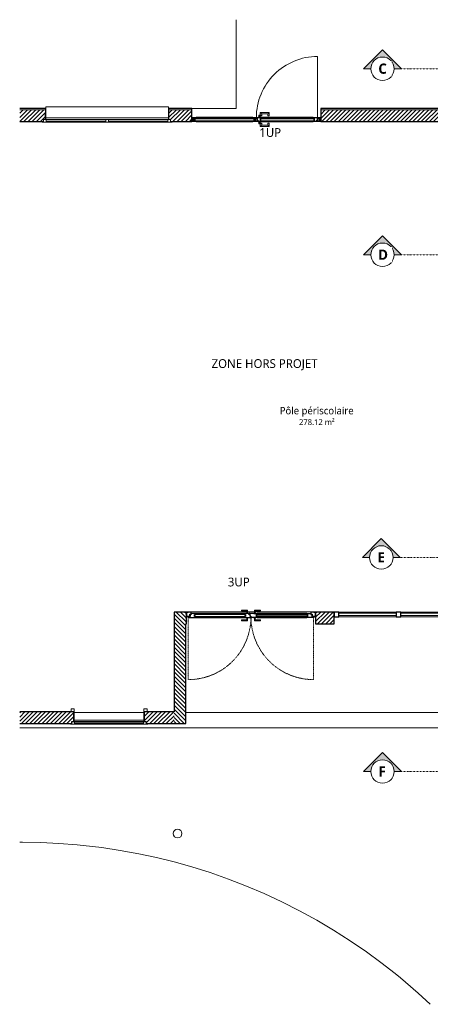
# Model space of a CAD drawing. Header units: millimetres. Extents: x -21522 to 71342, y -39668 to 2056.
# Tile 251 of 256: x -21522 to -14504, y -15447 to 1379. Entities that reach past the tile are written whole.
import ezdxf

# ---------------------------------------------------------------- set-up
doc = ezdxf.new("R2010")
doc.units = ezdxf.units.MM
doc.linetypes.add('Tiret', pattern=[2.5, 1.25, -1.25])
doc.linetypes.add('Tiret point', pattern=[6.25, 2.5, -1.875, 0, -1.875])
for name, color, linetype, lineweight in [('A-AREA-IDEN', 2, 'Continuous', 9), ('A-DETL-GENF', 92, 'Continuous', 13), ('A-DOOR', 31, 'Continuous', 25), ('A-DOOR-FRAM', 31, 'Continuous', 25), ('A-DOOR-GLAZ', 31, 'Continuous', 25), ('A-FLOR', 192, 'Continuous', 13), ('A-GLAZ', 151, 'Continuous', 13), ('A-GLAZ-CURT', 52, 'Continuous', 13), ('A-GLAZ-CWMG', 51, 'Continuous', 13), ('A-WALL', 113, 'Continuous', 13), ('A-WALL-PATT', 111, 'Continuous', 13), ('C-TOPO-SDVS', 7, 'Continuous', 13), ('G-ANNO-SYMB', 111, 'Continuous', 9), ('G-ANNO-TEXT', 231, 'Continuous', 9), ('S-COLS', 52, 'Continuous', 13)]:
    doc.layers.add(name, color=color, linetype=linetype, lineweight=lineweight)
doc.styles.add('Trebuchet MS_2', font='trebuc.ttf', dxfattribs={"height": 150})
doc.styles.add('Trebuchet MS_3', font='trebuc.ttf', dxfattribs={"height": 100})
doc.styles.add('Trebuchet MS_4', font='trebuc.ttf', dxfattribs={"height": 125})
doc.styles.add('Trebuchet MS_B_1', font='trebucbd.ttf', dxfattribs={"height": 175})

# ---------------------------------------------------------------- blocks, each defined once
blk = doc.blocks.new('Poteau bois - Arrondi - 150mm-7780059-00_RDC_50e Copie 1 - Dépendante 1')
at = {"layer": 'S-COLS'}
for start, end in [(360, 180), (180, 360)]:
    blk.add_arc((0, 0), 75, start, end, dxfattribs=at)
blk = doc.blocks.new('Porte d_entrée double - Panneau vitré avec allège pleine - 180cm x 220cm - secondaire similaire-8397915-00_RDC_50e Copie 1 - Dépendante 1')
at = {"layer": 'A-DETL-GENF', "linetype": 'Tiret'}
for p, q in [((-1072, 16), (-1072, -1055)), ((1071, 16), (1071, -1055))]:
    blk.add_line(p, q, dxfattribs=at)
for centre, start, end in [((-1072, 16), 270, 0.7486), ((1071, 16), 179.2513, 270)]:
    blk.add_arc(centre, 1071, start, end, dxfattribs=at)
at = {"layer": 'A-DOOR'}
for p, q in [((-1057, 22), (-1057, 10)), ((-1040, 25), (-1054, 25)), ((-1054, 7), (-954, 7)), ((-1040, 57), (-1040, 25)), ((-1021, 60), (-1037, 60)), ((-954, 75), (-1021, 75)), ((-1021, 75), (-1021, 60)), ((-965, 24), (-965, 58)), ((-965, 58), (-947, 58)), ((-947, 24), (-965, 24)), ((-103, 75), (-954, 75)), ((-954, 7), (-103, 7)), ((-109, 70), (-948, 70)), ((-948, 12), (-109, 12)), ((-947, 58), (-947, 68)), ((-947, 14), (-947, 24)), ((-110, 68), (-110, 58)), ((-110, 58), (-92, 58)), ((-92, 24), (-110, 24)), ((-110, 24), (-110, 14)), ((-36, 75), (-103, 75)), ((-103, 7), (-3, 7)), ((-92, 58), (-92, 24)), ((-36, 60), (-36, 75)), ((-20, 60), (-36, 60)), ((-31, 64), (-31, 70)), ((-13, 64), (-31, 64)), ((-29, 75), (-30, 75)), ((-20, 81), (47, 81)), ((-17, 25), (-17, 57)), ((-3, 25), (-17, 25)), ((-13, 31), (-13, 64)), ((0, 31), (-13, 31)), ((0, 10), (0, 31)), ((0, 10), (0, 22)), ((103, 7), (3, 7)), ((49, 79), (49, 75)), ((49, 75), (103, 75)), ((92, 58), (92, 24)), ((110, 58), (92, 58)), ((92, 24), (110, 24)), ((954, 75), (103, 75)), ((103, 7), (954, 7)), ((948, 70), (109, 70)), ((109, 12), (948, 12)), ((110, 68), (110, 58)), ((110, 24), (110, 14)), ((947, 58), (947, 68)), ((965, 58), (947, 58)), ((947, 24), (965, 24)), ((947, 14), (947, 24)), ((954, 75), (1021, 75)), ((1054, 7), (954, 7)), ((965, 24), (965, 58)), ((1021, 75), (1021, 60)), ((1021, 60), (1037, 60)), ((1040, 57), (1040, 25)), ((1040, 25), (1054, 25)), ((1057, 22), (1057, 10))]:
    blk.add_line(p, q, dxfattribs=at)
at = {"layer": 'A-DOOR', "lineweight": 13}
for p, q in [((-72, 106), (-1043, 106)), ((-1043, 106), (-1043, 102)), ((-1043, 98), (-1043, 102)), ((-1043, 32), (-1043, 32)), ((-1043, 32), (-1043, 30)), ((-1043, 30), (-1040, 30)), ((-85, 76), (-1025, 76)), ((-1021, 68), (-1025, 68)), ((-58, 132), (-165, 132)), ((-165, 132), (-165, 130)), ((-165, 130), (-165, 120)), ((-165, 120), (-165, 118)), ((-165, 118), (-72, 118)), ((-80, 83), (-85, 83)), ((-85, 83), (-85, 75)), ((-85, 7), (-85, -2)), ((-80, 83), (-50, 83)), ((-72, 87), (-75, 83)), ((-75, 83), (-74, 85)), ((-72, 118), (-72, 86)), ((-70, 87), (-65, 87)), ((-69, 84), (-69, 84)), ((-61, 84), (-69, 84)), ((-65, 87), (-60, 87)), ((-61, 84), (-61, 84)), ((59, 106), (-59, 106)), ((-58, 87), (-58, 132)), ((-55, 83), (-58, 87)), ((-45, 83), (-50, 83)), ((-45, 75), (-45, 83)), ((-29, 76), (-45, 76)), ((-45, -2), (-45, 7)), ((-31, 68), (-36, 68)), ((-17, 30), (0, 30)), ((45, 83), (45, 81)), ((50, 83), (45, 83)), ((45, 7), (45, -2)), ((50, 83), (80, 83)), ((58, 87), (55, 83)), ((58, 132), (58, 87)), ((165, 132), (58, 132)), ((60, 87), (65, 87)), ((69, 84), (61, 84)), ((61, 84), (61, 84)), ((65, 87), (70, 87)), ((69, 84), (69, 84)), ((72, 86), (72, 118)), ((72, 118), (165, 118)), ((1043, 106), (72, 106)), ((75, 83), (72, 87)), ((74, 85), (75, 83)), ((85, 83), (80, 83)), ((85, 75), (85, 83)), ((1025, 76), (85, 76)), ((85, -2), (85, 7)), ((165, 130), (165, 132)), ((165, 120), (165, 130)), ((165, 118), (165, 120)), ((1025, 68), (1021, 68)), ((1040, 30), (1043, 30)), ((1043, 102), (1043, 106)), ((1043, 102), (1043, 98)), ((1043, 32), (1043, 32)), ((1043, 30), (1043, 32)), ((-72, -36), (-165, -36)), ((-165, -36), (-165, -38)), ((-165, -38), (-165, -48)), ((-165, -48), (-165, -50)), ((-165, -50), (-58, -50)), ((-85, -2), (-80, -2)), ((-50, -2), (-80, -2)), ((-74, -3), (-75, -2)), ((-75, -2), (-72, -5)), ((-72, -4), (-72, -36)), ((-65, -5), (-70, -5)), ((-69, -2), (-69, -2)), ((-69, -2), (-61, -2)), ((-60, -5), (-65, -5)), ((-61, -2), (-61, -2)), ((-58, -5), (-55, -2)), ((-58, -50), (-58, -5)), ((-50, -2), (-45, -2)), ((45, -2), (50, -2)), ((80, -2), (50, -2)), ((55, -2), (58, -5)), ((58, -5), (58, -50)), ((58, -50), (165, -50)), ((65, -5), (60, -5)), ((61, -2), (69, -2)), ((61, -2), (61, -2)), ((70, -5), (65, -5)), ((69, -2), (69, -2)), ((72, -5), (75, -2)), ((72, -36), (72, -4)), ((165, -36), (72, -36)), ((75, -2), (74, -3)), ((80, -2), (85, -2)), ((165, -38), (165, -36)), ((165, -48), (165, -38)), ((165, -50), (165, -48))]:
    blk.add_line(p, q, dxfattribs=at)
at = {"layer": 'A-DOOR', "flags": 128}
blk.add_lwpolyline([(-31, 72), (-31, 71), (-31, 70)], dxfattribs=at)
at = {"layer": 'A-DOOR', "lineweight": 13}
for centre, radius, start, end in [((-1072, 16), 9.75, 0, 180), ((-1072, 16), 9.75, 180, 0), ((-1072, 16), 8.75, 0, 180), ((-1072, 16), 8.75, 180, 0), ((1071, 16), 9.75, 360, 180), ((1071, 16), 9.75, 180, 360), ((1071, 16), 8.75, 360, 180), ((1071, 16), 8.75, 180, 360)]:
    blk.add_arc(centre, radius, start, end, dxfattribs=at)
at = {"layer": 'A-DOOR'}
for centre, radius, start, end in [((-1054, 22), 3, 90, 180), ((-1054, 10), 3, 180, 270), ((-1037, 57), 3, 90, 180), ((-1037, 57), 3, 90, 180), ((-954, 68), 7, 0, 90), ((-954, 14), 7, 270, 360), ((-103, 68), 7, 90, 180), ((-103, 14), 7, 180, 270), ((-20, 70), 11, 90, 180), ((-20, 70), 11, 164.1734, 172.0733), ((-20, 70), 11, 90, 152.9643), ((-20, 57), 3, 0, 90), ((-20, 57), 3, 0, 90), ((-3, 22), 3, 360, 90), ((-3, 10), 3, 270, 0), ((3, 10), 3, 180, 270), ((47, 79), 2.5, 0, 90), ((103, 68), 7, 0, 90), ((103, 14), 7, 270, 360), ((954, 68), 7, 90, 180), ((954, 14), 7, 180, 270), ((1037, 57), 3, 360, 90), ((1037, 57), 3, 360, 90), ((1054, 22), 3, 0, 90), ((1054, 10), 3, 270, 0)]:
    blk.add_arc(centre, radius, start, end, dxfattribs=at)
for points, knots in [([(-1057, 24), (-1057, 23), (-1057, 23), (-1057, 23), (-1057, 23), (-1057, 23), (-1057, 23), (-1057, 22), (-1057, 22), (-1057, 22)], [0.7142857, 0.7142857, 0.7142857, 0.7142857, 0.75, 0.7857143, 0.8214286, 0.8571429, 0.8928571, 0.9285714, 1, 1, 1, 1]), ([(-1057, 10), (-1057, 10), (-1057, 10), (-1057, 9), (-1057, 9), (-1057, 9), (-1057, 9), (-1057, 9), (-1057, 9), (-1057, 8)], [0, 0, 0, 0, 0.0714286, 0.1071429, 0.1428571, 0.1785714, 0.2142857, 0.25, 0.2857143, 0.2857143, 0.2857143, 0.2857143]), ([(-1055, 25), (-1055, 25), (-1055, 25), (-1055, 25), (-1056, 25), (-1056, 25), (-1056, 24)], [0.1428571, 0.1428571, 0.1428571, 0.1428571, 0.2857143, 0.3571429, 0.3928571, 0.4285714, 0.4285714, 0.4285714, 0.4285714]), ([(-1056, 8), (-1056, 7), (-1056, 7), (-1055, 7), (-1055, 7), (-1055, 7), (-1055, 7)], [0.5714286, 0.5714286, 0.5714286, 0.5714286, 0.6071429, 0.6428571, 0.7142857, 0.8571429, 0.8571429, 0.8571429, 0.8571429]), ([(-947, 70), (-947, 70), (-948, 71), (-948, 72), (-948, 72), (-949, 73), (-949, 73), (-950, 74), (-950, 74), (-951, 74), (-951, 75), (-952, 75), (-953, 75), (-954, 75)], [0.1847754, 0.1847754, 0.1847754, 0.1847754, 0.25, 0.3333333, 0.4166667, 0.4583333, 0.5, 0.5833333, 0.6666667, 0.7083333, 0.75, 0.8333333, 1, 1, 1, 1]), ([(-954, 7), (-953, 7), (-952, 7), (-951, 8), (-951, 8), (-950, 8), (-950, 9), (-949, 9), (-949, 9), (-948, 10), (-948, 10), (-948, 11), (-947, 12), (-947, 12)], [0, 0, 0, 0, 0.1666667, 0.25, 0.3333333, 0.375, 0.4166667, 0.5, 0.5416667, 0.5833333, 0.6666667, 0.75, 0.8152246, 0.8152246, 0.8152246, 0.8152246]), ([(-110, 70), (-110, 70), (-109, 71), (-109, 72), (-109, 72), (-108, 73), (-108, 73), (-107, 74), (-107, 74), (-106, 74), (-106, 75), (-105, 75), (-104, 75), (-103, 75)], [0.1852525, 0.1852525, 0.1852525, 0.1852525, 0.25, 0.3333333, 0.4166667, 0.4583333, 0.5, 0.5833333, 0.6666667, 0.7083333, 0.75, 0.8333333, 1, 1, 1, 1]), ([(-103, 7), (-104, 7), (-105, 7), (-106, 8), (-106, 8), (-107, 8), (-107, 9), (-108, 9), (-108, 9), (-109, 10), (-109, 10), (-109, 11), (-110, 12), (-110, 12)], [0, 0, 0, 0, 0.1666667, 0.25, 0.3333333, 0.375, 0.4166667, 0.5, 0.5416667, 0.5833333, 0.6666667, 0.75, 0.8147475, 0.8147475, 0.8147475, 0.8147475]), ([(-30, 75), (-30, 75), (-30, 75), (-30, 75), (-30, 75), (-30, 75), (-30, 74), (-30, 74), (-30, 74), (-30, 74), (-30, 73), (-31, 73), (-31, 73)], [-1, -1, -1, -1, -0.857143, -0.714286, -0.642857, -0.571429, -0.5, -0.428571, -0.357143, -0.285714, -0.142857, 0, 0, 0, 0]), ([(-1, 24), (-1, 25), (-1, 25), (-2, 25), (-2, 25), (-2, 25), (-2, 25)], [0.5714286, 0.5714286, 0.5714286, 0.5714286, 0.6071429, 0.6428571, 0.7142857, 0.8571429, 0.8571429, 0.8571429, 0.8571429]), ([(-2, 7), (-2, 7), (-2, 7), (-2, 7), (-1, 7), (-1, 7), (-1, 8)], [0.1428571, 0.1428571, 0.1428571, 0.1428571, 0.2857143, 0.3571429, 0.3928571, 0.4285714, 0.4285714, 0.4285714, 0.4285714]), ([(0, 22), (0, 22), (0, 22), (0, 23), (0, 23), (0, 23), (0, 23), (0, 23), (0, 23), (0, 24)], [0, 0, 0, 0, 0.0714286, 0.1071429, 0.1428571, 0.1785714, 0.2142857, 0.25, 0.2857143, 0.2857143, 0.2857143, 0.2857143]), ([(0, 10), (0, 10), (0, 10), (0, 9), (0, 9), (0, 9), (0, 9), (0, 9), (0, 9), (0, 8)], [-1, -1, -1, -1, -0.9285714, -0.8928571, -0.8571429, -0.8214286, -0.7857143, -0.75, -0.7142857, -0.7142857, -0.7142857, -0.7142857]), ([(0, 8), (0, 9), (0, 9), (0, 9), (0, 9), (0, 9), (0, 9), (0, 10), (0, 10), (0, 10)], [0.7142857, 0.7142857, 0.7142857, 0.7142857, 0.75, 0.7857143, 0.8214286, 0.8571429, 0.8928571, 0.9285714, 1, 1, 1, 1]), ([(1, 8), (1, 7), (1, 7), (2, 7), (2, 7), (2, 7), (2, 7)], [-0.4285714, -0.4285714, -0.4285714, -0.4285714, -0.3928571, -0.3571429, -0.2857143, -0.1428571, -0.1428571, -0.1428571, -0.1428571]), ([(110, 70), (110, 70), (109, 71), (109, 72), (109, 72), (108, 73), (108, 73), (107, 73), (107, 74), (106, 74), (106, 74), (105, 75), (104, 75), (103, 75)], [-0.8147475, -0.8147475, -0.8147475, -0.8147475, -0.75, -0.6666667, -0.5833333, -0.5416667, -0.5, -0.4166667, -0.375, -0.3333333, -0.25, -0.1666667, 0, 0, 0, 0]), ([(103, 7), (104, 7), (105, 7), (106, 8), (106, 8), (107, 8), (107, 9), (108, 9), (108, 9), (109, 10), (109, 10), (109, 11), (110, 12), (110, 12)], [-1, -1, -1, -1, -0.8333333, -0.75, -0.6666667, -0.625, -0.5833333, -0.5, -0.4583333, -0.4166667, -0.3333333, -0.25, -0.1852525, -0.1852525, -0.1852525, -0.1852525]), ([(947, 70), (947, 70), (948, 71), (948, 72), (948, 72), (949, 73), (949, 73), (950, 73), (950, 74), (951, 74), (951, 74), (952, 75), (953, 75), (954, 75)], [-0.8152246, -0.8152246, -0.8152246, -0.8152246, -0.75, -0.6666667, -0.5833333, -0.5416667, -0.5, -0.4166667, -0.375, -0.3333333, -0.25, -0.1666667, 0, 0, 0, 0]), ([(954, 7), (953, 7), (952, 7), (951, 8), (951, 8), (950, 8), (950, 9), (949, 9), (949, 9), (948, 10), (948, 10), (948, 11), (947, 12), (947, 12)], [-1, -1, -1, -1, -0.8333333, -0.75, -0.6666667, -0.625, -0.5833333, -0.5, -0.4583333, -0.4166667, -0.3333333, -0.25, -0.1847754, -0.1847754, -0.1847754, -0.1847754]), ([(1055, 25), (1055, 25), (1055, 25), (1055, 25), (1056, 25), (1056, 25), (1056, 24)], [-0.8571429, -0.8571429, -0.8571429, -0.8571429, -0.7142857, -0.6428571, -0.6071429, -0.5714286, -0.5714286, -0.5714286, -0.5714286]), ([(1056, 8), (1056, 7), (1056, 7), (1055, 7), (1055, 7), (1055, 7), (1055, 7)], [-0.4285714, -0.4285714, -0.4285714, -0.4285714, -0.3928571, -0.3571429, -0.2857143, -0.1428571, -0.1428571, -0.1428571, -0.1428571]), ([(1057, 24), (1057, 23), (1057, 23), (1057, 23), (1057, 23), (1057, 23), (1057, 23), (1057, 22), (1057, 22), (1057, 22)], [-0.2857143, -0.2857143, -0.2857143, -0.2857143, -0.25, -0.2142857, -0.1785714, -0.1428571, -0.1071429, -0.0714286, 0, 0, 0, 0]), ([(1057, 10), (1057, 10), (1057, 10), (1057, 9), (1057, 9), (1057, 9), (1057, 9), (1057, 9), (1057, 9), (1057, 8)], [-1, -1, -1, -1, -0.9285714, -0.8928571, -0.8571429, -0.8214286, -0.7857143, -0.75, -0.7142857, -0.7142857, -0.7142857, -0.7142857])]:
    blk.add_open_spline(points, degree=3, knots=knots, dxfattribs=at)
at = {"layer": 'A-DOOR', "lineweight": 13}
for points, knots in [([(-70, 120), (-70, 120), (-70, 120), (-70, 120), (-71, 119), (-71, 119), (-71, 119), (-71, 119), (-71, 119), (-71, 119), (-72, 118), (-72, 118), (-72, 118), (-72, 118)], [0, 0, 0, 0, 0.166667, 0.25, 0.333333, 0.375, 0.416667, 0.5, 0.583333, 0.666667, 0.75, 0.833333, 1, 1, 1, 1]), ([(-58, 132), (-58, 132), (-58, 132), (-58, 132), (-59, 131), (-59, 131), (-59, 131), (-59, 131), (-59, 131), (-59, 131), (-60, 130), (-60, 130), (-60, 130), (-60, 130)], [0, 0, 0, 0, 0.166667, 0.25, 0.333333, 0.416667, 0.5, 0.583333, 0.666667, 0.708333, 0.75, 0.833333, 1, 1, 1, 1]), ([(60, 130), (60, 130), (60, 130), (60, 130), (59, 131), (59, 131), (59, 131), (59, 131), (59, 131), (59, 131), (58, 132), (58, 132), (58, 132), (58, 132)], [0, 0, 0, 0, 0.166667, 0.25, 0.333333, 0.375, 0.416667, 0.5, 0.583333, 0.666667, 0.75, 0.833333, 1, 1, 1, 1]), ([(72, 118), (72, 118), (72, 118), (72, 118), (71, 119), (71, 119), (71, 119), (71, 119), (71, 119), (71, 119), (70, 120), (70, 120), (70, 120), (70, 120)], [0, 0, 0, 0, 0.166667, 0.25, 0.333333, 0.416667, 0.5, 0.583333, 0.666667, 0.708333, 0.75, 0.833333, 1, 1, 1, 1]), ([(-72, -36), (-72, -36), (-72, -36), (-72, -36), (-71, -37), (-71, -37), (-71, -37), (-71, -37), (-71, -37), (-71, -37), (-70, -38), (-70, -38), (-70, -38), (-70, -38)], [0, 0, 0, 0, 0.166667, 0.25, 0.333333, 0.416667, 0.5, 0.583333, 0.666667, 0.708333, 0.75, 0.833333, 1, 1, 1, 1]), ([(-60, -48), (-60, -48), (-60, -48), (-60, -48), (-59, -49), (-59, -49), (-59, -49), (-59, -49), (-59, -49), (-59, -49), (-58, -50), (-58, -50), (-58, -50), (-58, -50)], [0, 0, 0, 0, 0.166667, 0.25, 0.333333, 0.375, 0.416667, 0.5, 0.583333, 0.666667, 0.75, 0.833333, 1, 1, 1, 1]), ([(58, -50), (58, -50), (58, -50), (58, -50), (59, -49), (59, -49), (59, -49), (59, -49), (59, -49), (59, -49), (60, -48), (60, -48), (60, -48), (60, -48)], [0, 0, 0, 0, 0.166667, 0.25, 0.333333, 0.416667, 0.5, 0.583333, 0.666667, 0.708333, 0.75, 0.833333, 1, 1, 1, 1]), ([(70, -38), (70, -38), (70, -38), (70, -38), (71, -37), (71, -37), (71, -37), (71, -37), (71, -37), (71, -37), (72, -36), (72, -36), (72, -36), (72, -36)], [0, 0, 0, 0, 0.166667, 0.25, 0.333333, 0.375, 0.416667, 0.5, 0.583333, 0.666667, 0.75, 0.833333, 1, 1, 1, 1])]:
    blk.add_open_spline(points, degree=3, knots=knots, dxfattribs=at)
at = {"layer": 'A-DOOR-FRAM'}
for p, q in [((-1105, 95), (-1105, 32)), ((-1036, 98), (-1103, 98)), ((-1103, 30), (-1046, 30)), ((-1043, 32), (-1043, 65)), ((-1043, 65), (-1028, 65)), ((-1025, 67), (-1025, 87)), ((1025, 87), (1025, 67)), ((1027, 65), (1043, 65)), ((1102, 98), (1036, 98)), ((1043, 65), (1043, 32)), ((1045, 30), (1102, 30)), ((1105, 32), (1105, 95))]:
    blk.add_line(p, q, dxfattribs=at)
for centre, radius, start, end in [((-1103, 95), 2.5, 90, 180), ((-1103, 95), 2.5, 150, 180), ((-1103, 32), 2.5, 180, 270), ((-1103, 32), 2.5, 180, 210), ((-1103, 95), 2.5, 90, 120), ((-1103, 32), 2.5, 240, 270), ((-1046, 32), 2.5, 270, 360), ((-1046, 32), 2.5, 270, 300), ((-1046, 32), 2.5, 330, 360), ((-1036, 87), 11, 360, 90), ((-1028, 67), 2.5, 270, 0), ((1036, 87), 11, 90, 180), ((1027, 67), 2.5, 180, 270), ((1045, 32), 2.5, 180, 270), ((1045, 32), 2.5, 180, 210), ((1045, 32), 2.5, 240, 270), ((1102, 95), 2.5, 0, 90), ((1102, 95), 2.5, 60, 90), ((1102, 32), 2.5, 270, 360), ((1102, 32), 2.5, 270, 300), ((1102, 95), 2.5, 0, 30), ((1102, 32), 2.5, 330, 360)]:
    blk.add_arc(centre, radius, start, end, dxfattribs=at)
at = {"layer": 'A-DOOR-GLAZ'}
for p, q in [((-92, 58), (-965, 58)), ((-965, 58), (-965, 24)), ((-965, 24), (-92, 24)), ((-92, 24), (-92, 58)), ((92, 58), (965, 58)), ((92, 24), (92, 58)), ((965, 24), (92, 24)), ((965, 58), (965, 24))]:
    blk.add_line(p, q, dxfattribs=at)
blk = doc.blocks.new('Panneau système - Vitré-8197729-00_RDC_50e Copie 1 - Dépendante 1')
at = {"layer": 'A-GLAZ-CURT'}
for p, q in [((490, 20), (-490, 20)), ((-490, 20), (-490, -20)), ((490, -20), (490, 20)), ((-490, -20), (490, -20))]:
    blk.add_line(p, q, dxfattribs=at)
blk = doc.blocks.new('Meneau rectangulaire - 80 x 80mm-8197730-00_RDC_50e Copie 1 - Dépendante 1')
at = {"layer": 'A-GLAZ-CWMG', "lineweight": 25}
for p, q in [((0, 40), (-80, 40)), ((-80, 40), (-80, -40)), ((0, -40), (0, 40)), ((-80, -40), (0, -40))]:
    blk.add_line(p, q, dxfattribs=at)
blk = doc.blocks.new('Meneau rectangulaire - 80 x 80mm-8197580-00_RDC_50e Copie 1 - Dépendante 1')
at = {"layer": 'A-GLAZ-CWMG'}
for p, q in [((-13532, -8743), (-12552, -8743)), ((-12552, -8823), (-13532, -8823))]:
    blk.add_line(p, q, dxfattribs=at)
blk = doc.blocks.new('Meneau rectangulaire - 80 x 80mm-8197728-00_RDC_50e Copie 1 - Dépendante 1')
at = {"layer": 'A-GLAZ-CWMG', "lineweight": 25}
for p, q in [((-40, 40), (40, 40)), ((-40, -40), (-40, 40)), ((40, 40), (40, -40)), ((40, -40), (-40, -40))]:
    blk.add_line(p, q, dxfattribs=at)
blk = doc.blocks.new('Menuiserie Alu - 2fixes - 210x120cm - Bavette Alu-8205746-00_RDC_50e Copie 1 - Dépendante 1')
at = {"layer": 'A-GLAZ'}
for p, q in [((-1049.5, 25), (-1051.5, 25)), ((-1051.5, 25), (-1051.5, -75)), ((-1049.5, -75), (-1049.5, 25)), ((1051.5, 25), (1049.5, 25)), ((1049.5, 25), (1049.5, -75)), ((1051.5, -75), (1051.5, 25)), ((-1110, -110), (-1110, -120)), ((-1085, -110), (-1110, -110)), ((-1110, -120), (-1026, -120)), ((-1026, -75), (-1085, -75)), ((-1085, -75), (-1085, -110)), ((1049.5, -50.56), (-1049.5, -50.56)), ((-22.5, -84), (-1040, -84)), ((-1040, -84), (-1040, -108)), ((-1040, -108), (-1040, -84)), ((-1040, -84), (-1026, -84)), ((-1040, -108), (-22.5, -108)), ((-1026, -108), (-1040, -108)), ((-36.5, -75), (-1026, -75)), ((-1026, -84), (-1026, -75)), ((-1026, -120), (-1026, -108)), ((-1026, -120), (-36.5, -120)), ((-36.5, -75), (-36.5, -84)), ((36.46, -75), (-36.5, -75)), ((-36.5, -84), (-22.5, -84)), ((-22.5, -108), (-36.5, -108)), ((-36.5, -108), (-36.5, -120)), ((-36.5, -120), (36.46, -120)), ((-22.5, -108), (-22.5, -84)), ((-22.5, -84), (-22.5, -108)), ((1040, -84), (22.5, -84)), ((22.5, -84), (22.5, -108)), ((22.5, -108), (22.5, -84)), ((22.5, -84), (36.46, -84)), ((22.5, -108), (1040, -108)), ((36.46, -108), (22.5, -108)), ((1026, -75), (36.46, -75)), ((36.46, -84), (36.46, -75)), ((36.46, -120), (36.46, -108)), ((36.46, -120), (1026, -120)), ((1085, -75), (1026, -75)), ((1026, -75), (1026, -84)), ((1026, -84), (1040, -84)), ((1040, -108), (1026, -108)), ((1026, -108), (1026, -120)), ((1026, -120), (1110, -120)), ((1040, -108), (1040, -84)), ((1040, -84), (1040, -108)), ((1085, -110), (1085, -75)), ((1110, -110), (1085, -110)), ((1110, -120), (1110, -110))]:
    blk.add_line(p, q, dxfattribs=at)
blk = doc.blocks.new('Bavette Aluminium - Bavelle Aluminium-8205749-00_RDC_50e Copie 1 - Dépendante 1')
at = {"layer": 'A-GLAZ'}
for p, q in [((-1050, 185), (-1050, 214)), ((-1050, 214), (1050, 214)), ((1050, 214), (1050, 185))]:
    blk.add_line(p, q, dxfattribs=at)
blk = doc.blocks.new('Ensemble menuisé - Porte 1v _ chassis fixes latéraux adaptatifs - 4264x2212mm _ Porte 1vantail _ 2fixes Droite et 2fixes Gauche-8214923-00_RDC_50e Copie 1 - Dépendante 1')
at = {"layer": 'A-DETL-GENF'}
blk.add_line((-515.5, 45), (-515.5, -1000.5), dxfattribs=at)
blk.add_arc((-515.5, 45), 1045.5, 270, 0, dxfattribs=at)
at = {"layer": 'A-DOOR'}
for p, q in [((-567.5, 45), (-567.5, 110)), ((-567.5, 110), (-542.5, 110)), ((-542.5, 45), (-567.5, 45)), ((-542.5, 110), (-542.5, 45)), ((1603.5, 45), (1603.5, 110)), ((1603.5, 110), (1628.5, 110)), ((1628.5, 45), (1603.5, 45)), ((1628.5, 110), (1628.5, 45))]:
    blk.add_line(p, q, dxfattribs=at)
blk = doc.blocks.new('Menuiserie Metallique Chassis porte - Chassis porte vitrée-8215037-00_RDC_50e Copie 1 - Dépendante 1')
at = {"layer": 'A-DOOR', "lineweight": 13}
for p, q in [((463, 87), (310, 87)), ((310, 87), (310, 30)), ((310, 30), (335, 30)), ((335, 62), (438, 62)), ((335, 30), (335, 62)), ((438, 62), (438, 40)), ((438, 40), (438, 30)), ((438, 30), (450, 30)), ((450, 40), (475, 40)), ((475, 30), (450, 30)), ((470, 13), (457, 13)), ((457, 13), (457, 0)), ((463, 40), (463, 87)), ((463, 30), (463, 13)), ((470, 13), (480, 13)), ((487, 40), (475, 40)), ((492, 13), (480, 13)), ((487, 30), (487, 40)), ((487, 13), (487, 30)), ((492, 0), (492, 13)), ((310, -95), (310, -152)), ((335, -95), (310, -95)), ((310, -152), (463, -152)), ((335, -128), (335, -95)), ((438, -128), (335, -128)), ((438, -95), (438, -105)), ((450, -95), (438, -95)), ((438, -105), (438, -128)), ((450, -95), (475, -95)), ((475, -105), (450, -105)), ((457, -65), (457, -77)), ((457, -77), (470, -77)), ((463, -77), (463, -95)), ((463, -152), (463, -105)), ((480, -77), (470, -77)), ((475, -105), (487, -105)), ((480, -77), (492, -77)), ((487, -95), (487, -77)), ((487, -105), (487, -95)), ((492, -77), (492, -65))]:
    blk.add_line(p, q, dxfattribs=at)
for points in [[(310, 87), (310, 87), (310, 87), (311, 87), (312, 86), (312, 85), (313, 84), (314, 84), (315, 83), (316, 81), (317, 81), (318, 80), (319, 79), (319, 78), (320, 77), (321, 77), (322, 76), (323, 75), (323, 74), (324, 73), (325, 73), (326, 72), (327, 71), (327, 70), (328, 69), (329, 69), (329, 68), (330, 67), (331, 66), (332, 66), (333, 65), (333, 64), (334, 63), (335, 63), (335, 62), (335, 62)], [(463, 87), (463, 87), (462, 87), (462, 87), (461, 86), (460, 85), (459, 84), (459, 84), (458, 83), (457, 81), (456, 81), (455, 80), (454, 79), (453, 78), (452, 77), (452, 77), (451, 76), (450, 75), (449, 74), (448, 73), (448, 73), (447, 72), (446, 71), (445, 70), (444, 69), (444, 69), (443, 68), (442, 67), (441, 66), (441, 66), (440, 65), (439, 64), (438, 63), (438, 63), (438, 62), (438, 62)], [(335, -128), (335, -128), (335, -128), (334, -128), (333, -129), (333, -130), (332, -131), (331, -131), (330, -132), (329, -134), (328, -134), (327, -135), (327, -136), (326, -137), (325, -138), (324, -138), (323, -139), (323, -140), (322, -141), (321, -142), (320, -142), (319, -143), (319, -144), (318, -145), (317, -146), (316, -146), (316, -147), (315, -148), (314, -149), (313, -149), (312, -150), (312, -151), (311, -152), (310, -152), (310, -152), (310, -152)], [(438, -128), (438, -128), (438, -128), (438, -128), (439, -129), (440, -130), (441, -131), (441, -131), (442, -132), (444, -134), (444, -134), (445, -135), (446, -136), (447, -137), (448, -138), (448, -138), (449, -139), (450, -140), (451, -141), (452, -142), (452, -142), (453, -143), (454, -144), (455, -145), (456, -146), (456, -146), (457, -147), (458, -148), (459, -149), (459, -149), (460, -150), (461, -151), (462, -152), (462, -152), (463, -152), (463, -152)]]:
    blk.add_open_spline(points, degree=3, knots=[0, 0, 0, 0, 0.083333, 0.125, 0.166667, 0.208333, 0.229167, 0.25, 0.291667, 0.333333, 0.354167, 0.375, 0.395833, 0.416667, 0.4375, 0.458333, 0.479167, 0.5, 0.520833, 0.541667, 0.5625, 0.583333, 0.604167, 0.625, 0.645833, 0.666667, 0.6875, 0.708333, 0.75, 0.770833, 0.791667, 0.833333, 0.875, 0.916667, 1, 1, 1, 1], dxfattribs=at)
at = {"layer": 'A-DOOR-FRAM'}
for p, q in [((-543, 0), (-498, 0)), ((-543, -65), (-543, 0)), ((-498, 0), (-498, -5)), ((497, 0), (542, 0)), ((497, -5), (497, 0)), ((-533, -65), (-543, -65)), ((-533, -55), (-533, -65)), ((-518, -55), (-533, -55)), ((-530, -60), (-510, -60)), ((-530, -65), (-530, -60)), ((-440, -65), (-530, -65)), ((-518, -5), (-518, -55)), ((-498, -5), (-518, -5)), ((-510, -8), (-495, -8)), ((-510, -60), (-510, -8)), ((-495, 0), (-440, 0)), ((-495, -8), (-495, 0)), ((-460, -5), (-460, -50)), ((-440, -5), (-460, -5)), ((-460, -50), (-440, -50)), ((-440, 0), (-440, -5)), ((440, 0), (-440, 0)), ((-440, -50), (-440, -65)), ((-440, -65), (440, -65)), ((440, 0), (495, 0)), ((440, -5), (440, 0)), ((460, -5), (440, -5)), ((440, -50), (460, -50)), ((440, -65), (440, -50)), ((530, -65), (440, -65)), ((460, -50), (460, -5)), ((495, 0), (495, -8)), ((495, -8), (510, -8)), ((517, -5), (497, -5)), ((510, -8), (510, -60)), ((510, -60), (530, -60)), ((517, -55), (517, -5)), ((532, -55), (517, -55)), ((530, -60), (530, -65)), ((532, -65), (532, -55)), ((542, -65), (532, -65)), ((542, 0), (542, -65))]:
    blk.add_line(p, q, dxfattribs=at)
at = {"layer": 'A-DOOR-GLAZ'}
for p, q in [((-460, -50), (-460, -5)), ((-460, -5), (460, -5)), ((460, -50), (-460, -50)), ((460, -5), (460, -50))]:
    blk.add_line(p, q, dxfattribs=at)
blk = doc.blocks.new('Menuiserie Métallique Chassis fixe - Chassis fixe vitré-8214922-00_RDC_50e Copie 1 - Dépendante 1')
at = {"layer": 'A-DOOR-FRAM'}
for p, q in [((-530.5, 0), (-485.5, 0)), ((-530.5, -65), (-530.5, 0)), ((-485.5, 0), (-485.5, -5)), ((485.5, 0), (-485.5, 0)), ((485.5, 0), (530.5, 0)), ((485.5, -5), (485.5, 0)), ((-485.5, -65), (-530.5, -65)), ((-505.5, -5), (-505.5, -50)), ((-485.5, -5), (-505.5, -5)), ((-505.5, -50), (-485.5, -50)), ((-485.5, -50), (-485.5, -65)), ((-485.5, -65), (485.5, -65)), ((505.5, -5), (485.5, -5)), ((485.5, -50), (505.5, -50)), ((485.5, -65), (485.5, -50)), ((530.5, -65), (485.5, -65)), ((505.5, -50), (505.5, -5)), ((530.5, 0), (530.5, -65))]:
    blk.add_line(p, q, dxfattribs=at)
at = {"layer": 'A-DOOR-GLAZ'}
for p, q in [((-505.5, -50), (-505.5, -5)), ((-505.5, -5), (505.5, -5)), ((505.5, -50), (-505.5, -50)), ((505.5, -5), (505.5, -50))]:
    blk.add_line(p, q, dxfattribs=at)
blk = doc.blocks.new('Menuiserie Alu - 1fixe - Allège - 80x150cm - Encadrement Alu-8222438-00_RDC_50e Copie 1 - Dépendante 1')
at = {"layer": 'A-GLAZ'}
for p, q in [((-660, -100), (-660, -110)), ((-660, -110), (-576, -110)), ((595, -41), (-595, -41)), ((-576, -65), (-595, -65)), ((-590, -74), (590, -74)), ((-590, -98), (-590, -74)), ((590, -98), (-590, -98)), ((576, -65), (-576, -65)), ((-576, -74), (-576, -65)), ((-576, -110), (-576, -98)), ((-576, -110), (576, -110)), ((595, -65), (576, -65)), ((576, -65), (576, -74)), ((576, -98), (576, -110)), ((576, -110), (660, -110)), ((590, -74), (590, -98)), ((660, -110), (660, -100))]:
    blk.add_line(p, q, dxfattribs=at)
blk = doc.blocks.new('Encadrement Extérieur - Encadrement Extérieur-8222441-00_RDC_50e Copie 1 - Dépendante 1')
at = {"layer": 'A-GLAZ'}
for p, q in [((-595, 215), (-650, 215)), ((-650, 215), (-650, 165)), ((-595, 165), (-595, 215)), ((650, 215), (595, 215)), ((595, 215), (595, 165)), ((650, 165), (650, 215)), ((-650, 165), (-595, 165)), ((-595, 165), (-600, 165)), ((-600, 165), (-600, -1)), ((-595, -1), (-595, 165)), ((600, 165), (595, 165)), ((595, 165), (595, -1)), ((595, 165), (650, 165)), ((600, -1), (600, 165)), ((-600, -1), (-595, -1)), ((595, -1), (600, -1))]:
    blk.add_line(p, q, dxfattribs=at)
blk = doc.blocks.new('Coupe - Extrémité de la ligne de coupe -100e-852082-00_RDC_50e Copie 1 - Dépendante 1')
at = {"layer": 'G-ANNO-SYMB'}
h = blk.add_hatch(color=256, dxfattribs=at)
edge = h.paths.add_edge_path()
edge.add_line((-12.49, 0), (-6, 6.49))
edge.add_line((-6, 6.49), (0.49, 0))
edge.add_line((0.49, 0), (-2, 0))
edge.add_arc((-6, 0), 4, 0, 180)
edge.add_line((-10, 0), (-12.49, 0))
for p, q in [((-6, 6.49), (-12.49, 0)), ((-6, 6.49), (-12.49, 0)), ((-6, 6.49), (0.49, 0)), ((0.49, 0), (-6, 6.49)), ((-12.49, 0), (-10, 0)), ((-10, 0), (-12.49, 0)), ((-2, 0), (0.49, 0)), ((-2, 0), (0.49, 0))]:
    blk.add_line(p, q, dxfattribs=at)
for start, end in [(360, 180), (0, 180), (180, 360)]:
    blk.add_arc((-6, 0), 4, start, end, dxfattribs=at)

msp = doc.modelspace()

# ---------------------------------------------------------------- hatches: boundary and pattern name
at = {"layer": 'A-WALL-PATT'}
h = msp.add_hatch(dxfattribs=at)
h.set_pattern_fill('FP_49', color=256, angle=-135, style=0, pattern_type=2)
h.set_pattern_definition([(225, (-16420.025, -140.25), (35.35534, -35.35534), [])])
h.paths.add_polyline_path([(-1450.6, -360.2), (-1412.8, -360.2), (-1412.5, -160.2), (-16377.5, -160.2), (-16377.5, -360.2), (-1612.8, -360.2)])
h.paths.add_polyline_path([(-18917.5, -360.2), (-18577.5, -360.2), (-18577.5, -160.2), (-18977.5, -160.2), (-18977.5, -225.2), (-18976, -225.2), (-18976, -325.2), (-18942.5, -325.2), (-18942.5, -360.2)])
h.paths.add_polyline_path([(-21137.5, -360.2), (-21112.5, -360.2), (-21112.5, -325.2), (-21079, -325.2), (-21079, -225.2), (-21077.5, -225.2), (-21077.5, -160.2), (-21521.5, -160.2), (-21521.5, -360.2)])
h = msp.add_hatch(dxfattribs=at)
h.set_pattern_fill('FP_83', color=256, angle=-135, style=0, pattern_type=2)
h.set_pattern_definition([(315, (-18883.44, -9696.177), (35.3553, 35.3553), [])])
h.paths.add_polyline_path([(-18785.6, -10649.3), (-18683.4, -10649.3), (-18683.4, -8743.1), (-18883.4, -8743.1), (-18883.4, -10649.3)])
h = msp.add_hatch(dxfattribs=at)
h.set_pattern_fill('FP_85', color=256, angle=-135, style=0, pattern_type=2)
h.set_pattern_definition([(45, (-14947.477, -8943.08), (-35.35534, 35.35534), [])])
h.paths.add_polyline_path([(-18683.4, -8943.1), (-18673.4, -8943.1), (-18673.4, -8745.1), (-18643.4, -8745.1), (-18643.4, -8743.1), (-18683.4, -8743.1), (-18683.4, -8882.5)])
h.paths.add_polyline_path([(-16147.5, -8943.1), (-16147.5, -8743.1), (-16493.4, -8743.1), (-16493.4, -8745.1), (-16463.4, -8745.1), (-16463.4, -8943.1)])
h.paths.add_polyline_path([(-11411.5, -8943.1), (-11211.5, -8943.1), (-11211.5, -8743.1), (-11411.5, -8743.1), (-11411.5, -8882.5)])
h.paths.add_polyline_path([(-13947.5, -8943.1), (-13611.5, -8943.1), (-13611.5, -8743.1), (-13947.5, -8743.1), (-13947.5, -8882.5)])
h = msp.add_hatch(dxfattribs=at)
h.set_pattern_fill('FP_86', color=256, angle=-135, style=0, pattern_type=2)
h.set_pattern_definition([(45, (-23683.475, -10649.27), (-35.35534, 35.35534), [])])
h.paths.add_polyline_path([(-19241.8, -10649.3), (-18883.4, -10649.3), (-18883.4, -10449.3), (-19393.4, -10449.3), (-19393.4, -10614.3), (-19358.4, -10614.3), (-19358.4, -10649.3)])
h.paths.add_polyline_path([(-20628.4, -10649.3), (-20628.4, -10614.3), (-20593.4, -10614.3), (-20593.4, -10449.3), (-21521.5, -10449.3), (-21521.5, -10649.3)])

# ---------------------------------------------------------------- linework, layer by layer
at = {"layer": 'A-FLOR'}
for p, q in [((-18575.5, -360.2), (-18577.5, -360.2)), ((-17442, -360.2), (-17444.5, -360.2)), ((-16449.5, -360.2), (-16452, -360.2)), ((-16377.5, -360.2), (-16379.5, -360.2)), ((-20588.4, -10461.2), (-19398.4, -10461.2)), ((-18683.4, -10461.2), (-11411.5, -10461.2))]:
    msp.add_line(p, q, dxfattribs=at)
at = {"layer": 'A-WALL', "lineweight": 25}
for p, q in [((-21077.5, -140.2), (-21521.5, -140.2)), ((-21077.5, -225.2), (-21077.5, -140.2)), ((-18577.5, -140.2), (-18977.5, -140.2)), ((-18977.5, -140.2), (-18977.5, -225.2)), ((-18577.5, -360.2), (-18577.5, -140.2)), ((-11392, -140.2), (-16377.5, -140.2)), ((-16377.5, -140.2), (-16377.5, -360.2)), ((-21079, -325.2), (-21079, -225.2)), ((-21079, -225.2), (-21077.5, -225.2)), ((-18977.5, -225.2), (-18976, -225.2)), ((-18976, -225.2), (-18976, -325.2)), ((-21521.5, -360.2), (-21137.5, -360.2)), ((-18917.5, -360.2), (-18577.5, -360.2)), ((-16377.5, -360.2), (-1612.8, -360.2)), ((-18643.4, -8743.1), (-18883.4, -8743.1)), ((-18883.4, -8743.1), (-18883.4, -10449.3)), ((-18673.4, -8943.1), (-18673.4, -8745.1)), ((-18673.4, -8745.1), (-18643.4, -8745.1)), ((-18643.4, -8745.1), (-18643.4, -8743.1)), ((-16147.5, -8743.1), (-16493.4, -8743.1)), ((-16493.4, -8743.1), (-16493.4, -8745.1)), ((-16493.4, -8745.1), (-16463.4, -8745.1)), ((-16463.4, -8745.1), (-16463.4, -8943.1)), ((-16147.5, -8943.1), (-16147.5, -8743.1)), ((-18683.4, -10649.3), (-18683.4, -8943.1)), ((-18683.4, -8943.1), (-18673.4, -8943.1)), ((-16463.4, -8943.1), (-16147.5, -8943.1)), ((-20593.4, -10449.3), (-21521.5, -10449.3)), ((-20593.4, -10614.3), (-20593.4, -10449.3)), ((-18883.4, -10449.3), (-19393.4, -10449.3)), ((-19393.4, -10449.3), (-19393.4, -10614.3)), ((-21521.5, -10649.3), (-20628.4, -10649.3)), ((-20628.4, -10649.3), (-20628.4, -10614.3)), ((-20628.4, -10614.3), (-20593.4, -10614.3)), ((-19393.4, -10614.3), (-19358.4, -10614.3)), ((-19358.4, -10614.3), (-19358.4, -10649.3)), ((-19358.4, -10649.3), (-18683.4, -10649.3))]:
    msp.add_line(p, q, dxfattribs=at)
at = {"layer": 'A-WALL'}
for p, q in [((-21077.5, -160.2), (-21521.5, -160.2)), ((-18577.5, -160.2), (-18977.5, -160.2)), ((-11352, -160.2), (-16377.5, -160.2))]:
    msp.add_line(p, q, dxfattribs=at)
at = {"layer": 'C-TOPO-SDVS'}
for p, q in [((-17821.5, -140.2), (-17821.5, 1378.9)), ((-18577.5, -140.2), (-17821.5, -140.2)), ((-20921.4, -10720.9), (-21521.5, -10720.7)), ((-19502.1, -10721.6), (-20921.4, -10720.9)), ((-16534.1, -10722.9), (-19502.1, -10721.6)), ((-15702.9, -10723.2), (-16534.1, -10722.9)), ((-11472.9, -10725.1), (-15702.9, -10723.2)), ((-21521.5, -12677.3), (-21471.6, -12677.3))]:
    msp.add_line(p, q, dxfattribs=at)
at = {"layer": 'C-TOPO-SDVS', "flags": 128}
for points in [[(-21471.6, -12677.3), (-21160.7, -12682), (-20850.1, -12696.3), (-20540.2, -12720.1)], [(-20540.2, -12720.1), (-20488.7, -12725), (-20437.2, -12730.1)], [(-20437.2, -12730.1), (-20119.2, -12767.8), (-19802.5, -12815.5), (-19487.4, -12873.1)], [(-19487.4, -12873.1), (-19183, -12938.6), (-18880.8, -13013.5), (-18580.9, -13097.6)], [(-18580.9, -13097.6), (-18266.2, -13196.7), (-17954.8, -13306), (-17647.1, -13425.3), (-17343.5, -13554.6)], [(-17343.5, -13554.6), (-17039.3, -13696.2), (-16739.8, -13847.7), (-16445.6, -14009), (-16156.8, -14180), (-15873.8, -14360.4), (-15597, -14550.1)], [(-15597, -14550.1), (-15347.7, -14732.8), (-15104.1, -14923)], [(-15104.1, -14923), (-15015, -14995.6), (-14926.8, -15069.1)], [(-14926.8, -15069.1), (-14712.7, -15254.9), (-14503.9, -15446.7)]]:
    msp.add_lwpolyline(points, dxfattribs=at)
at = {"layer": 'G-ANNO-SYMB', "linetype": 'Tiret point'}
for p, q in [((26372.6, 540.6), (-15021.2, 540.6)), ((26372.6, -2638.3), (-15021.2, -2638.3)), ((26352.9, -7810.7), (-15040.9, -7810.7)), ((26372.6, -11468.8), (-15021.2, -11468.8))]:
    msp.add_line(p, q, dxfattribs=at)

# ---------------------------------------------------------------- block references
at = {"layer": 'A-DETL-GENF', "rotation": 180}
msp.add_blockref('Ensemble menuisé - Porte 1v _ chassis fixes latéraux adaptatifs - 4264x2212mm _ Porte 1vantail _ 2fixes Droite et 2fixes Gauche-8214923-00_RDC_50e Copie 1 - Dépendante 1', (-16947, -250.2), dxfattribs=at)
at = {"layer": 'A-DETL-GENF', "linetype": 'Tiret'}
msp.add_blockref('Porte d_entrée double - Panneau vitré avec allège pleine - 180cm x 220cm - secondaire similaire-8397915-00_RDC_50e Copie 1 - Dépendante 1', (-17568.4, -8843.1), dxfattribs=at)
at = {"layer": 'A-DOOR-FRAM', "rotation": 180}
for name, p in [('Menuiserie Métallique Chassis fixe - Chassis fixe vitré-8214922-00_RDC_50e Copie 1 - Dépendante 1', (-18020, -360.2)), ('Menuiserie Metallique Chassis porte - Chassis porte vitrée-8215037-00_RDC_50e Copie 1 - Dépendante 1', (-16947, -360.2))]:
    msp.add_blockref(name, p, dxfattribs=at)
at = {"layer": 'A-GLAZ'}
for name, p in [('Bavette Aluminium - Bavelle Aluminium-8205749-00_RDC_50e Copie 1 - Dépendante 1', (-20027.5, -325.2)), ('Menuiserie Alu - 2fixes - 210x120cm - Bavette Alu-8205746-00_RDC_50e Copie 1 - Dépendante 1', (-20027.5, -250.2)), ('Encadrement Extérieur - Encadrement Extérieur-8222441-00_RDC_50e Copie 1 - Dépendante 1', (-19993.4, -10614.3)), ('Menuiserie Alu - 1fixe - Allège - 80x150cm - Encadrement Alu-8222438-00_RDC_50e Copie 1 - Dépendante 1', (-19993.4, -10549.3))]:
    msp.add_blockref(name, p, dxfattribs=at)
at = {"layer": 'A-GLAZ-CURT'}
for p in [(-15577.5, -8783.1), (-14517.5, -8783.1)]:
    msp.add_blockref('Panneau système - Vitré-8197729-00_RDC_50e Copie 1 - Dépendante 1', p, dxfattribs=at)
at = {"layer": 'A-GLAZ-CWMG', "rotation": 180}
msp.add_blockref('Meneau rectangulaire - 80 x 80mm-8197730-00_RDC_50e Copie 1 - Dépendante 1', (-16147.5, -8783.1), dxfattribs=at)
at = {"layer": 'A-GLAZ-CWMG'}
for p in [(-2536, 0), (-1476, 0)]:
    msp.add_blockref('Meneau rectangulaire - 80 x 80mm-8197580-00_RDC_50e Copie 1 - Dépendante 1', p, dxfattribs=at)
at = {"layer": 'A-GLAZ-CWMG', "extrusion": (0, 0, -1), "rotation": 180}
msp.add_blockref('Meneau rectangulaire - 80 x 80mm-8197728-00_RDC_50e Copie 1 - Dépendante 1', (15047.5, -8783.1), dxfattribs=at)
at = {"layer": 'G-ANNO-SYMB', "xscale": 49.99999999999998, "yscale": 49.99999999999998, "zscale": 49.99999999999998}
for p in [(-15021.2, 540.6), (-15021.2, -2638.3), (-15040.9, -7810.7), (-15021.2, -11468.8)]:
    msp.add_blockref('Coupe - Extrémité de la ligne de coupe -100e-852082-00_RDC_50e Copie 1 - Dépendante 1', p, dxfattribs=at)
at = {"layer": 'S-COLS'}
msp.add_blockref('Poteau bois - Arrondi - 150mm-7780059-00_RDC_50e Copie 1 - Dépendante 1', (-18823.4, -12529.3), dxfattribs=at)

# ---------------------------------------------------------------- texts
at = {"layer": 'A-AREA-IDEN', "insert": (-16748.4, -5448.2), "char_height": 100, "width": 797.679, "attachment_point": 1, "style": 'Trebuchet MS_3', "bg_fill": 3, "box_fill_scale": 1.25, "bg_fill_color": 256, "bg_fill_true_color": 13158600, "bg_fill_transparency": 0}
msp.add_mtext('278.12 m²', dxfattribs=at)
at = {"layer": 'G-ANNO-TEXT', "color": 1, "char_height": 150, "width": 448.945, "attachment_point": 1, "style": 'Trebuchet MS_2'}
for s, insert in [('1UP', (-17426.3, -474)), ('3UP', (-17963.4, -8155.3))]:
    msp.add_mtext(s, dxfattribs=dict(at, insert=insert))
at = {"layer": 'G-ANNO-TEXT', "color": 7, "insert": (-18242.2, -4422.3), "char_height": 150, "width": 2252.742, "attachment_point": 1, "style": 'Trebuchet MS_2'}
msp.add_mtext('ZONE HORS PROJET', dxfattribs=at)

# ---------------------------------------------------------------- next in the draw order: texts
at = {"layer": 'A-AREA-IDEN', "insert": (-17077.4, -5239.7), "char_height": 125, "width": 1595.358, "attachment_point": 1, "style": 'Trebuchet MS_4', "bg_fill": 3, "box_fill_scale": 1.25, "bg_fill_color": 256, "bg_fill_true_color": 13158600, "bg_fill_transparency": 0}
msp.add_mtext('Pôle périscolaire', dxfattribs=at)
at = {"layer": 'G-ANNO-SYMB', "char_height": 175, "attachment_point": 1, "style": 'Trebuchet MS_B_1', "bg_fill": 3, "box_fill_scale": 1.25, "bg_fill_color": 256, "bg_fill_true_color": 13158600, "bg_fill_transparency": 0}
for s, insert, width in [('\\fTrebuchet MS|b1|i0|c0|p34|;C', (-15392.6, 630), 184.388), ('\\fTrebuchet MS|b1|i0|c0|p34|;D', (-15395.9, -2549), 192.405), ('\\fTrebuchet MS|b1|i0|c0|p34|;E', (-15407.3, -7721.4), 172.363), ('\\fTrebuchet MS|b1|i0|c0|p34|;F', (-15389.4, -11379.5), 176.371)]:
    msp.add_mtext(s, dxfattribs=dict(at, insert=insert, width=width))

doc.saveas('drawing.dxf')
